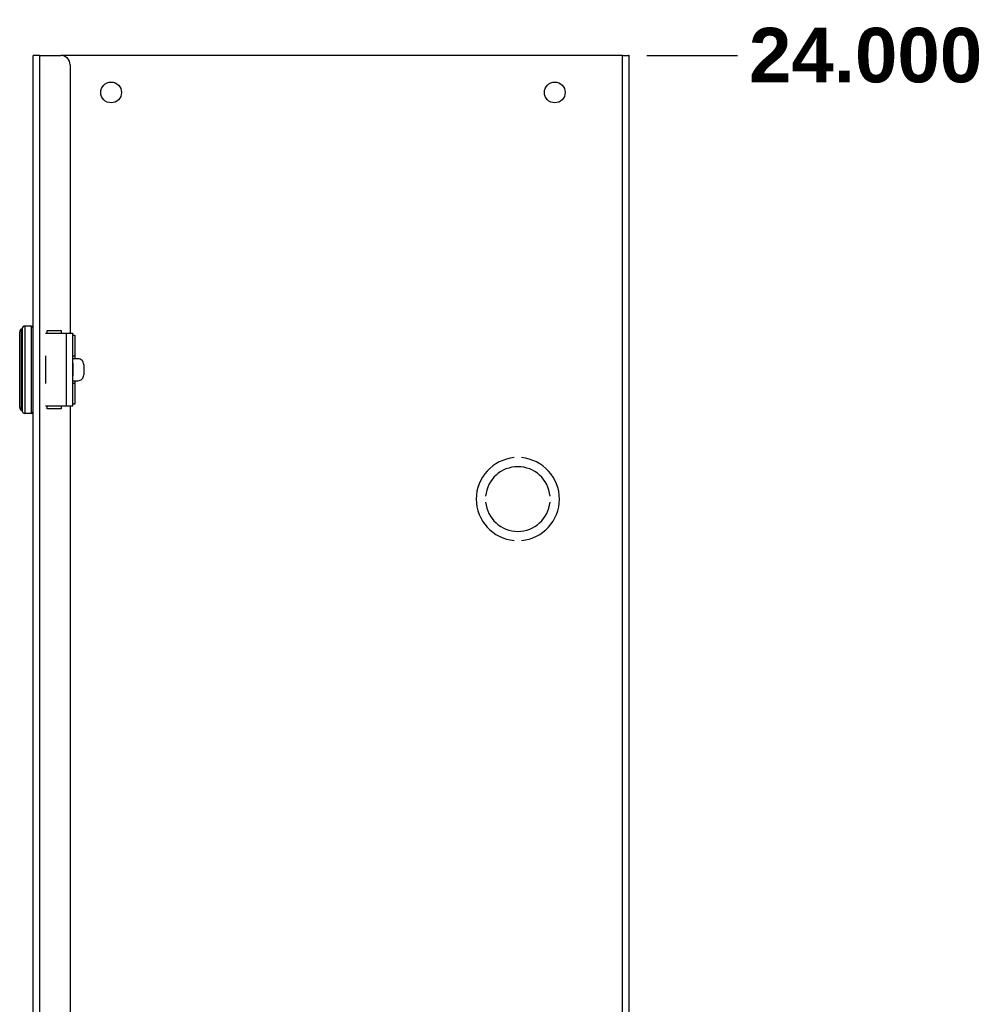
# Model space of a CAD drawing. Header units: inches. Extents: x 2 to 103, y 2 to 66.
# Tile 12 of 21: x 64 to 77, y 34 to 47. Entities that reach past the tile are written whole.
import ezdxf

# ---------------------------------------------------------------- set-up
doc = ezdxf.new("R2010")
doc.units = ezdxf.units.IN
doc.header["$LTSCALE"] = 6.141898
doc.header["$MEASUREMENT"] = 0
doc.linetypes.add('CHAIN', pattern=[0.7087, 0.4724, -0.0591, 0.1181, -0.0591])
for name, color, linetype, lineweight in [('Dimensions(ANSI)', 7, 'Continuous', 25), ('Visible Edges(ANSI)', 7, 'Continuous', 25), ('Visible Tangent Edges(ANSI)', 7, 'Continuous', 25), ('Work Point(ANSI)', 7, 'Continuous', 25)]:
    doc.layers.add(name, color=color, linetype=linetype, lineweight=lineweight)
doc.styles.add('Dimension-ANSI', font='arialbd.ttf')
doc.dimstyles.new('INCH-ANSI', dxfattribs={"dimscale": 6.141898, "dimtxt": 0.12, "dimasz": 0.098425, "dimexe": 0.04, "dimexo": 0.04, "dimgap": 0.031496, "dimtad": 0, "dimtih": 1, "dimtoh": 1, "dimdec": 3, "dimrnd": 1e-08, "dimzin": 0, "dimdsep": 46, "dimtxsty": 'Dimension-ANSI', "dimcen": 0.09, "dimdle": 0.312, "dimclrd": 179, "dimclre": 179, "dimclrt": 7, "dimadec": 1, "dimazin": 0, "dimtfac": 1, "dimtdec": 3, "dimtofl": 0, "dimtmove": 0, "dimatfit": 3, "dimfxl": 1, "dimtolj": 1, "dimtzin": 4, "dimlwd": 25, "dimlwe": 25, "dimarcsym": 0})

# ---------------------------------------------------------------- blocks, each defined once
blk = doc.blocks.new('*D16')
at = {"layer": 'Defpoints', "color": 0, "linetype": 'Continuous', "transparency": 16777216}
for p in [(71.834, 46.806), (73.3, 46.806), (71.834, 22.852)]:
    blk.add_point(p, dxfattribs=at)
at = {"layer": 'Dimensions(ANSI)', "color": 179, "linetype": 'Continuous', "lineweight": 25, "true_color": 0x262658, "transparency": 16777216}
blk.add_line((72.079, 46.806), (73.3, 46.806), dxfattribs=at)
at = {"layer": 'Dimensions(ANSI)', "color": 7, "linetype": 'Continuous', "lineweight": 25, "transparency": 16777216, "insert": (75.03, 46.806), "char_height": 0.737, "attachment_point": 5, "style": 'Dimension-ANSI'}
blk.add_mtext('\\A1;24.000', dxfattribs=at)

msp = doc.modelspace()

# ---------------------------------------------------------------- linework, layer by layer
at = {"layer": 'Visible Edges(ANSI)'}
for p, q in [((63.88014, 46.80568), (63.7943, 46.80568)), ((63.7943, 22.85228), (63.7943, 46.80568)), ((63.88014, 46.80568), (64.16857, 46.80568)), ((71.74783, 46.80568), (64.16857, 46.80568)), ((71.74783, 46.80568), (71.83366, 46.80568)), ((71.83366, 46.80568), (71.83366, 22.85228)), ((64.29333, 46.68092), (64.29333, 43.0551)), ((63.61355, 42.05232), (63.61355, 43.07554)), ((63.77466, 43.15334), (63.68428, 43.15334)), ((63.98393, 43.0939), (64.17356, 43.0939)), ((63.98393, 43.0551), (63.98393, 43.0939)), ((64.17356, 43.0939), (64.17356, 43.0551)), ((63.95953, 43.0551), (64.24413, 43.0551)), ((64.24413, 43.0551), (64.33044, 43.0551)), ((64.33055, 42.07293), (64.33055, 43.05493)), ((64.33055, 43.02803), (64.35821, 43.02803)), ((64.35821, 43.02803), (64.35821, 42.71227)), ((63.95967, 42.75058), (63.95953, 42.75058)), ((63.95955, 42.71227), (63.95967, 42.71227)), ((63.95967, 42.75058), (63.95967, 42.71227)), ((64.33055, 42.75058), (64.35821, 42.75058)), ((64.3995, 42.71227), (64.33055, 42.71227)), ((64.33055, 42.65234), (64.33286, 42.65234)), ((64.47789, 42.63368), (64.47789, 42.49419)), ((63.95967, 42.4156), (63.95955, 42.4156)), ((63.95967, 42.4156), (63.95967, 42.37729)), ((64.33286, 42.47552), (64.33055, 42.47552)), ((64.33055, 42.4156), (64.3995, 42.4156)), ((64.35821, 42.4156), (64.35821, 42.09984)), ((63.95953, 42.37729), (63.95967, 42.37729)), ((64.35821, 42.37729), (64.33055, 42.37729)), ((64.24413, 42.07276), (63.95953, 42.07276)), ((63.98393, 42.03396), (63.98393, 42.07276)), ((64.17356, 42.03396), (63.98393, 42.03396)), ((64.17356, 42.07276), (64.17356, 42.03396)), ((64.33044, 42.07276), (64.24413, 42.07276)), ((64.29333, 42.07276), (64.29333, 27.5852)), ((64.35821, 42.09984), (64.33055, 42.09984)), ((63.77466, 41.97453), (63.68428, 41.97453)), ((70.28667, 41.37652), (70.28667, 41.37642)), ((70.38648, 41.37642), (70.38648, 41.37652)), ((69.90185, 40.85725), (69.90175, 40.85725)), ((70.7714, 40.85725), (70.7713, 40.85725)), ((69.90175, 40.77741), (69.90185, 40.77741)), ((70.7713, 40.77741), (70.7714, 40.77741)), ((70.28667, 40.25825), (70.28667, 40.25815)), ((70.38648, 40.25815), (70.38648, 40.25825))]:
    msp.add_line(p, q, dxfattribs=at)
at = {"layer": 'Visible Edges(ANSI)', "flags": 128}
for points in [[(64.33044, 43.0551), (64.33045, 43.0551), (64.33046, 43.0551), (64.33047, 43.0551), (64.33048, 43.0551), (64.33048, 43.0551), (64.33049, 43.05509), (64.3305, 43.05509), (64.3305, 43.05508), (64.33051, 43.05508), (64.33051, 43.05507), (64.33052, 43.05507), (64.33052, 43.05506), (64.33052, 43.05505), (64.33053, 43.05504), (64.33053, 43.05503), (64.33053, 43.05502), (64.33054, 43.05501), (64.33054, 43.055), (64.33054, 43.05499), (64.33054, 43.05498), (64.33054, 43.05497), (64.33054, 43.05495), (64.33054, 43.05494), (64.33054, 43.05493)], [(64.33054, 42.07294), (64.33054, 42.07293), (64.33054, 42.07291), (64.33054, 42.0729), (64.33054, 42.07289), (64.33054, 42.07287), (64.33054, 42.07286), (64.33054, 42.07285), (64.33053, 42.07284), (64.33053, 42.07283), (64.33053, 42.07282), (64.33052, 42.07281), (64.33052, 42.07281), (64.33052, 42.0728), (64.33051, 42.07279), (64.33051, 42.07279), (64.3305, 42.07278), (64.3305, 42.07278), (64.33049, 42.07277), (64.33048, 42.07277), (64.33048, 42.07277), (64.33047, 42.07277), (64.33046, 42.07276), (64.33045, 42.07276), (64.33044, 42.07276)]]:
    msp.add_lwpolyline(points, dxfattribs=at)
at = {"layer": 'Visible Edges(ANSI)'}
for centre in [(64.84725, 46.30665), (70.8356, 46.30665)]:
    msp.add_circle(centre, 0.14023, dxfattribs=at)
for centre, radius, start, end in [((64.16857, 46.68092), 0.12476, 0, 90), ((63.65285, 43.07554), 0.03929, 115.830497, 180), ((63.62716, 43.1286), 0.01965, 295.830497, 345.706462), ((63.68428, 43.11404), 0.03929, 90, 165.706462), ((63.77466, 43.13369), 0.01965, 0, 90), ((63.65285, 42.05232), 0.03929, 180, 244.169503), ((63.62716, 41.99927), 0.01965, 14.293538, 64.169503), ((63.68428, 42.01382), 0.03929, 194.293538, 270), ((63.77466, 41.99418), 0.01965, 270, 0), ((70.33657, 40.81733), 0.56141, 95.099689, 264.900311), ((70.33657, 40.81733), 0.56131, 95.100598, 264.899402), ((70.33657, 40.81733), 0.56141, 275.099689, 84.900311), ((70.33657, 40.81733), 0.56131, 275.100598, 84.899402), ((70.33657, 40.81733), 0.43665, 5.245797, 174.754203), ((70.33657, 40.81733), 0.43655, 5.247, 174.753), ((70.33657, 40.81733), 0.43665, 185.245797, 354.754203), ((70.33657, 40.81733), 0.43655, 185.247, 354.753)]:
    msp.add_arc(centre, radius, start, end, dxfattribs=at)
for centre, major_axis, start_param, end_param in [((64.3995, 42.63368), (0, 0.07859), 4.71238898, 6.28318531), ((64.3995, 42.49419), (0, -0.07859), 0, 1.57079633)]:
    msp.add_ellipse(centre, major_axis=major_axis, ratio=0.99756405, start_param=start_param, end_param=end_param, dxfattribs=at)
at = {"layer": 'Visible Tangent Edges(ANSI)'}
for p, q in [((63.88014, 46.80568), (63.88014, 22.85228)), ((71.74783, 22.85228), (71.74783, 46.80568)), ((63.63572, 42.01695), (63.63572, 43.11091)), ((63.6462, 43.12374), (63.6462, 42.00412)), ((63.68428, 43.15334), (63.68428, 41.97453)), ((63.77466, 41.97453), (63.77466, 43.15334)), ((64.24413, 42.07276), (64.24413, 43.0551)), ((63.95967, 42.71227), (63.95967, 42.4156)), ((64.33286, 42.65234), (64.33286, 42.47552))]:
    msp.add_line(p, q, dxfattribs=at)
at = {"layer": 'Work Point(ANSI)', "linetype": 'CHAIN', "ltscale": 0.000455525}
for p, q in [((71.83673, 46.80568), (71.83059, 46.80568)), ((71.83366, 46.80875), (71.83366, 46.80261))]:
    msp.add_line(p, q, dxfattribs=at)

# ---------------------------------------------------------------- dimensions: what is measured, and where the dimension line sits
at = {"layer": 'Dimensions(ANSI)', "color": 179, "linetype": 'Continuous', "lineweight": 25, "true_color": 0x262658}
dim = msp.add_ordinate_dim(feature_location=(71.83366, 46.80568), offset=(1.46633, 0), dtype=0, origin=(71.83366, 22.85228), dimstyle='INCH-ANSI', override={"dimgap": 0.031496, "dimtad": 0, "dimdec": 3, "dimlfac": 1.001945, "dimtol": 0, "dimlim": 0, "dimtp": 0, "dimtm": 0, "dimtdec": 3}, dxfattribs=at)
dim.commit()
dim.dimension.update_dxf_attribs({"geometry": '*D16', "text_midpoint": (75.02983, 46.80568)})

doc.saveas('drawing.dxf')
